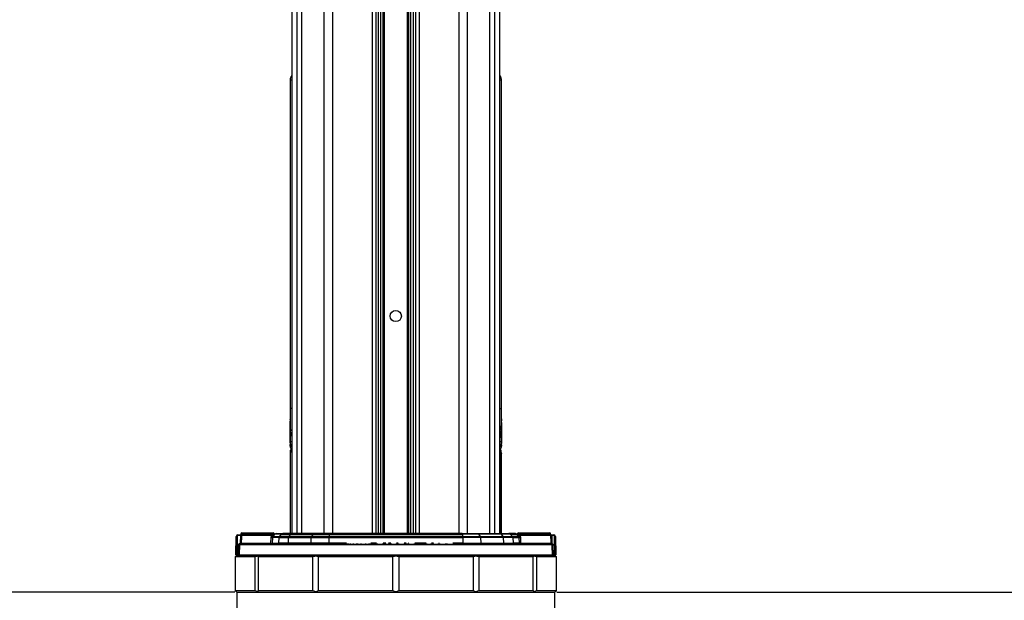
# Model space of a CAD drawing. Header units: millimetres. Extents: x 20 to 26560, y 40 to 18133.
# Tile 12 of 97: x 8630 to 9856, y 1640 to 2363. Entities that reach past the tile are written whole.
import ezdxf

# ---------------------------------------------------------------- set-up
doc = ezdxf.new("R2010")
doc.units = ezdxf.units.MM
doc.header["$LTSCALE"] = 2
doc.layers.add('COMPONENT_GEOMETRY', color=7, linetype='Continuous')
doc.styles.add('SLDTEXTSTYLE0', font='TXT', dxfattribs={"width": 0.75})
doc.dimstyles.new('SLDDIMSTYLE1', dxfattribs={"dimtxt": 150, "dimasz": 6.604, "dimexe": 0, "dimexo": 0.0625, "dimgap": 37.5, "dimtad": 0, "dimtih": 1, "dimtoh": 1, "dimdec": 0, "dimrnd": 1e-09, "dimzin": 12, "dimdsep": 46, "dimtxsty": 'SLDTEXTSTYLE0', "dimsah": 1, "dimcen": 0.09, "dimadec": 0, "dimazin": 3, "dimtfac": 1, "dimtdec": 0, "dimtofl": 0, "dimtmove": 0, "dimatfit": 3, "dimfxl": 1, "dimfrac": 2, "dimtolj": 1, "dimtzin": 12, "dimarcsym": 0})

# ---------------------------------------------------------------- blocks, each defined once
blk = doc.blocks.new('_D_3')
at = {"layer": 'COMPONENT_GEOMETRY', "color": 7}
for p, q in [((8984.1, 7491.3), (6579.8, 7491.3)), ((6586.2, 7491.3), (6586.2, 4817.3)), ((6286.1, 4786.9), (6240.4, 4786.9)), ((6240.4, 4786.9), (6240.4, 4548.7)), ((6886.3, 4786.9), (6932, 4786.9)), ((6932, 4786.9), (6932, 4548.7)), ((6240.4, 4548.7), (6286.1, 4548.7)), ((6932, 4548.7), (6886.3, 4548.7)), ((6586.2, 1650.3), (6586.2, 4324.3)), ((8897.9, 1650.3), (6579.8, 1650.3))]:
    blk.add_line(p, q, dxfattribs=at)
for points in [[(6586.2, 7491.3), (6585.2, 7484.7), (6587.2, 7484.7)], [(6586.2, 1650.3), (6587.2, 1656.9), (6585.2, 1656.9)]]:
    blk.add_solid(points, dxfattribs=at)
at = {"layer": 'COMPONENT_GEOMETRY', "color": 7, "char_height": 150, "attachment_point": 1, "style": 'SLDTEXTSTYLE0'}
for s, insert in [('9\'6.98"', (6286.1, 4742.1)), ('2921mm', (6177, 4517.7))]:
    blk.add_mtext(s, dxfattribs=dict(at, insert=insert))
blk = doc.blocks.new('_D_4')
at = {"layer": 'COMPONENT_GEOMETRY', "color": 7}
for p, q in [((16972.6, 6016.7), (14872.6, 6016.7)), ((14879, 6016.7), (14879, 4080)), ((14578.9, 4049.5), (14533.2, 4049.5)), ((14533.2, 4049.5), (14533.2, 3811.4)), ((15179.1, 4049.5), (15224.8, 4049.5)), ((15224.8, 4049.5), (15224.8, 3811.4)), ((14533.2, 3811.4), (14578.9, 3811.4)), ((15224.8, 3811.4), (15179.1, 3811.4)), ((14879, 1650.3), (14879, 3587)), ((9299, 1650.3), (14885.3, 1650.3))]:
    blk.add_line(p, q, dxfattribs=at)
for points in [[(14879, 6016.7), (14878, 6010.1), (14880, 6010.1)], [(14879, 1650.3), (14880, 1656.9), (14878, 1656.9)]]:
    blk.add_solid(points, dxfattribs=at)
at = {"layer": 'COMPONENT_GEOMETRY', "color": 7, "char_height": 150, "attachment_point": 1, "style": 'SLDTEXTSTYLE0'}
for s, insert in [('7\'1.95"', (14578.9, 4004.8)), ('2183mm', (14469.8, 3780.3))]:
    blk.add_mtext(s, dxfattribs=dict(at, insert=insert))

msp = doc.modelspace()

# ---------------------------------------------------------------- linework, layer by layer
at = {"color": 8, "linetype": 'Continuous', "lineweight": 25}
for p, q in [((8975.71, 1723.33), (8975.71, 7471.33)), ((8981.17, 7471.33), (8981.17, 1723.33)), ((9009.42, 1723.33), (9009.42, 7471.33)), ((9019.62, 7471.33), (9019.62, 1723.33)), ((9069.53, 1723.33), (9069.53, 7471.33)), ((9127.39, 7471.33), (9127.39, 1723.33)), ((9177.3, 1723.33), (9177.3, 7471.33)), ((9187.5, 7471.33), (9187.5, 1723.33)), ((9215.75, 1723.33), (9215.75, 7471.33)), ((9221.21, 7471.33), (9221.21, 1723.33)), ((9076.75, 1723.33), (9076.75, 6041.22)), ((9079.57, 6041.22), (9079.57, 1723.33)), ((9082.57, 1723.33), (9082.57, 6041.11)), ((9083.99, 6041.09), (9083.99, 1723.33)), ((9112.93, 1723.33), (9112.93, 6041.09)), ((9114.35, 6041.11), (9114.35, 1723.33)), ((9117.35, 1723.33), (9117.35, 6041.22)), ((9120.17, 6041.22), (9120.17, 1723.33)), ((8968.91, 5940.87), (8968.91, 1723.33)), ((9228.01, 1723.33), (9228.01, 5940.89)), ((8967.28, 2288.41), (8968.9, 2288.41)), ((9228.02, 2288.41), (9229.64, 2288.41)), ((9230.05, 2287.98), (9229.64, 2288.41)), ((8968.9, 1879.34), (8967.28, 1879.34)), ((9228.02, 1879.34), (9229.64, 1879.34)), ((8967.45, 1827.03), (8968.9, 1827.03)), ((8967.45, 1723.33), (8967.45, 1827.03)), ((9229.47, 1827.03), (9228.02, 1827.03)), ((9229.47, 1827.03), (9229.46, 1827.3)), ((9229.47, 1827.03), (9229.47, 1723.33)), ((8946.63, 1723.31), (8905.59, 1723.31)), ((8956.18, 1722.74), (8947.94, 1722.74)), ((9240.75, 1722.74), (9248.98, 1722.74)), ((9291.33, 1723.31), (9250.3, 1723.31)), ((9037.14, 1711.29), (9014.94, 1711.29)), ((9074.51, 1711.29), (9067.14, 1711.29)), ((9086.01, 1711.29), (9082.88, 1711.29)), ((9092.27, 1711.29), (9089.3, 1711.29)), ((9101.6, 1711.29), (9099.14, 1711.29)), ((9111.56, 1711.29), (9108.91, 1711.29)), ((9114.45, 1711.29), (9113.96, 1711.29)), ((9136.15, 1711.29), (9122.24, 1711.29)), ((9145.26, 1711.29), (9142.78, 1711.29)), ((9152.67, 1711.29), (9152, 1711.29)), ((9181.98, 1711.29), (9169.41, 1711.29))]:
    msp.add_line(p, q, dxfattribs=at)
at = {"color": 7, "linetype": 'Continuous', "lineweight": 25}
for p, q in [((9073.82, 1723.33), (9073.82, 7471.33)), ((9123.1, 7471.33), (9123.1, 1723.33)), ((8968.9, 5940.86), (8968.9, 1723.33)), ((9228.02, 1723.33), (9228.02, 5940.88)), ((8966.86, 2287.98), (8966.86, 1865.06)), ((8967.28, 1879.34), (8967.28, 2288.41)), ((9229.64, 2288.41), (9229.64, 1879.34)), ((9230.06, 1865.06), (9230.06, 2287.98)), ((8966.86, 1865.06), (8966.86, 1865.35)), ((8966.88, 1864.76), (8966.86, 1864.81)), ((8966.89, 1862.47), (8966.86, 1863.62)), ((8966.86, 1861.66), (8966.86, 1848.55)), ((8966.91, 1861.77), (8966.9, 1862.01)), ((9229.83, 1851.64), (9229.85, 1853.94)), ((9229.85, 1853.94), (9229.98, 1852.86)), ((9229.98, 1852.86), (9229.86, 1854.68)), ((9229.86, 1852.86), (9229.98, 1852.86)), ((9230.03, 1862.47), (9230.06, 1863.62)), ((9230.06, 1861.66), (9230.06, 1861.76)), ((9230.06, 1848.55), (9230.06, 1861.66)), ((8966.86, 1846.16), (8966.86, 1845.42)), ((8967.06, 1849.66), (8966.88, 1849.66)), ((8967.06, 1843.31), (8966.98, 1839.44)), ((8967.11, 1849.79), (8967.08, 1844.92)), ((9229.99, 1851.51), (9229.83, 1851.64)), ((9229.83, 1850.84), (9229.99, 1851.51)), ((9229.83, 1848.42), (9229.83, 1850.84)), ((9229.83, 1847.43), (9230, 1850.55)), ((9229.86, 1844.76), (9229.83, 1847.43)), ((9229.86, 1851.51), (9229.99, 1851.51)), ((9229.86, 1850.84), (9230.06, 1850.84)), ((9230, 1850.55), (9229.86, 1848.81)), ((9229.86, 1850.55), (9230, 1850.55)), ((9230.01, 1849.79), (9229.86, 1844.76)), ((9229.87, 1843.82), (9230.01, 1849.79)), ((9229.91, 1841.15), (9229.87, 1843.82)), ((9229.93, 1851.45), (9230.06, 1851.45)), ((9229.99, 1837.96), (9229.93, 1840.22)), ((9230.06, 1847.92), (9230.06, 1845.42)), ((9230.06, 1846.16), (9230.06, 1847.92)), ((9230.06, 1845.42), (9230.06, 1846.16)), ((8966.87, 1835.96), (8966.86, 1835.83)), ((8966.86, 1835.83), (8966.86, 1832.33)), ((8966.95, 1838.41), (8966.88, 1836.33)), ((8967.26, 1836.33), (8967.26, 1838.41)), ((8967.26, 1835.96), (8967.46, 1835.96)), ((9229.66, 1837.3), (9229.46, 1837.3)), ((9229.66, 1836.01), (9229.46, 1836.01)), ((9229.66, 1835.77), (9229.46, 1835.77)), ((9229.66, 1837.3), (9229.66, 1836.01)), ((9229.66, 1835.77), (9229.66, 1835.69)), ((9229.76, 1835.77), (9229.66, 1835.77)), ((9230.05, 1836.01), (9230.01, 1837.3)), ((9230.06, 1832.33), (9230.06, 1835.83)), ((9230.06, 1835.83), (9230.06, 1835.77)), ((8966.86, 1822.99), (8966.86, 1723.33)), ((8967.45, 1827.03), (8967.47, 1827.3)), ((9229.52, 1826.83), (9229.45, 1827.36)), ((9229.47, 1827.16), (9229.45, 1827.36)), ((9230.06, 1723.33), (9230.06, 1822.99)), ((8899.26, 1696.84), (8899.66, 1719.86)), ((8900.66, 1719.86), (8900.26, 1696.84)), ((8901.66, 1721.83), (8901.66, 1720.84)), ((8901.66, 1721.83), (8905.74, 1721.83)), ((8905.34, 1720.84), (8901.66, 1720.84)), ((8905.04, 1711.31), (8905.34, 1720.84)), ((8905.34, 1720.84), (8905.34, 1720.86)), ((8905.59, 1723.31), (8905.46, 1721.83)), ((8946.76, 1721.83), (8905.74, 1721.83)), ((8906.31, 1720.86), (8906.31, 1720.83)), ((8944.33, 1720.86), (8906.31, 1720.86)), ((8906.59, 1724.23), (8945.83, 1724.23)), ((8942.9, 1711.29), (8943.11, 1718.39)), ((8943.91, 1720.41), (8944.33, 1720.86)), ((8944.75, 1718.39), (8944.52, 1711.29)), ((8952.66, 1718.39), (8944.75, 1718.39)), ((8947.02, 1721.53), (8945.3, 1719.74)), ((8945.3, 1719.74), (8953.23, 1719.74)), ((8946.76, 1721.83), (8946.63, 1723.31)), ((8946.83, 1723.31), (8946.96, 1721.83)), ((8947.94, 1722.74), (8947.02, 1721.83)), ((8949.35, 1723.33), (8957.56, 1723.33)), ((8952.66, 1718.39), (8952.42, 1711.29)), ((8952.66, 1718.39), (8964.55, 1718.39)), ((8956.18, 1722.74), (8953.23, 1719.74)), ((8964.96, 1719.74), (8953.23, 1719.74)), ((8956.18, 1722.74), (8967.09, 1722.74)), ((8968.09, 1723.33), (8957.56, 1723.33)), ((8964.55, 1718.39), (8964.37, 1711.29)), ((8964.55, 1718.39), (8992.8, 1718.39)), ((8967.09, 1722.74), (8964.96, 1719.74)), ((8993.21, 1719.74), (8964.96, 1719.74)), ((8967.09, 1722.74), (8995.33, 1722.74)), ((8996.33, 1723.33), (8968.09, 1723.33)), ((8992.8, 1718.39), (8992.62, 1711.29)), ((8992.8, 1718.39), (9014.99, 1718.39)), ((8995.33, 1722.74), (8993.21, 1719.74)), ((9015.1, 1719.74), (8993.21, 1719.74)), ((8995.33, 1722.74), (9015.7, 1722.74)), ((9015.97, 1723.33), (8996.33, 1723.33)), ((9014.99, 1718.39), (9014.94, 1711.29)), ((9014.99, 1718.39), (9181.93, 1718.39)), ((9015.7, 1722.74), (9015.1, 1719.74)), ((9181.82, 1719.74), (9015.1, 1719.74)), ((9015.7, 1722.74), (9181.23, 1722.74)), ((9180.95, 1723.33), (9015.97, 1723.33)), ((9180.95, 1723.33), (9200.59, 1723.33)), ((9181.23, 1722.74), (9181.82, 1719.74)), ((9201.59, 1722.74), (9181.23, 1722.74)), ((9181.82, 1719.74), (9203.71, 1719.74)), ((9181.93, 1718.39), (9181.98, 1711.29)), ((9204.12, 1718.39), (9181.93, 1718.39)), ((9200.59, 1723.33), (9228.84, 1723.33)), ((9201.59, 1722.74), (9203.71, 1719.74)), ((9229.84, 1722.74), (9201.59, 1722.74)), ((9203.71, 1719.74), (9231.96, 1719.74)), ((9204.12, 1718.39), (9204.3, 1711.29)), ((9232.37, 1718.39), (9204.12, 1718.39)), ((9228.84, 1723.33), (9239.36, 1723.33)), ((9229.84, 1722.74), (9231.96, 1719.74)), ((9240.75, 1722.74), (9229.84, 1722.74)), ((9231.96, 1719.74), (9243.69, 1719.74)), ((9232.37, 1718.39), (9232.55, 1711.29)), ((9244.26, 1718.39), (9232.37, 1718.39)), ((9247.57, 1723.33), (9239.36, 1723.33)), ((9240.75, 1722.74), (9243.69, 1719.74)), ((9251.57, 1719.74), (9243.69, 1719.74)), ((9244.26, 1718.39), (9244.5, 1711.29)), ((9244.26, 1718.39), (9252.12, 1718.39)), ((9249.9, 1721.83), (9248.98, 1722.74)), ((9251.57, 1719.74), (9249.85, 1721.53)), ((9249.96, 1721.83), (9250.09, 1723.31)), ((9250.3, 1723.31), (9250.16, 1721.83)), ((9291.18, 1721.83), (9250.16, 1721.83)), ((9251.09, 1724.23), (9290.33, 1724.23)), ((9252.34, 1711.29), (9252.12, 1718.39)), ((9252.51, 1720.86), (9252.93, 1720.41)), ((9291.64, 1720.86), (9252.51, 1720.86)), ((9253.73, 1718.39), (9253.94, 1711.29)), ((9291.18, 1721.83), (9295.26, 1721.83)), ((9291.46, 1721.83), (9291.33, 1723.31)), ((9291.64, 1720.83), (9291.64, 1720.86)), ((9292.61, 1720.86), (9292.61, 1720.84)), ((9292.61, 1720.84), (9292.92, 1711.19)), ((9295.26, 1720.84), (9292.61, 1720.84)), ((9295.26, 1720.84), (9295.26, 1721.83)), ((9296.66, 1696.84), (9296.26, 1719.86)), ((9297.26, 1719.86), (9297.66, 1696.84)), ((8902.36, 1696.84), (8902.68, 1709.36)), ((9293.24, 1709.35), (8903.68, 1709.35)), ((8904.68, 1710.33), (8904.68, 1711.31)), ((8904.68, 1711.31), (8905.04, 1711.31)), ((8904.68, 1710.33), (9292.15, 1710.33)), ((8905.04, 1710.33), (8905.04, 1711.31)), ((8906.01, 1711.29), (8942.9, 1711.29)), ((8944.52, 1711.29), (8952.42, 1711.29)), ((8964.37, 1711.29), (8952.42, 1711.29)), ((8992.62, 1711.29), (8964.37, 1711.29)), ((9014.94, 1711.29), (8992.62, 1711.29)), ((9037.7, 1710.89), (9037.7, 1710.33)), ((9037.92, 1710.89), (9037.92, 1710.33)), ((9039.11, 1710.89), (9039.11, 1710.33)), ((9041.59, 1710.89), (9041.59, 1710.33)), ((9045.54, 1710.89), (9045.54, 1710.33)), ((9049.77, 1710.33), (9049.77, 1710.89)), ((9050.78, 1710.89), (9050.78, 1710.33)), ((9055.23, 1710.33), (9055.23, 1710.89)), ((9060.98, 1710.33), (9060.98, 1710.89)), ((9065.27, 1710.33), (9065.27, 1710.89)), ((9066.78, 1710.33), (9066.78, 1710.89)), ((9075.04, 1710.89), (9075.04, 1710.33)), ((9082.37, 1710.33), (9082.37, 1710.89)), ((9083.32, 1710.83), (9083.32, 1710.33)), ((9083.32, 1710.83), (9083.44, 1710.83)), ((9083.44, 1710.83), (9083.44, 1710.33)), ((9083.44, 1710.83), (9086.26, 1710.83)), ((9086.26, 1710.83), (9086.26, 1710.33)), ((9089.12, 1710.83), (9089.12, 1710.33)), ((9089.12, 1710.83), (9089.17, 1710.83)), ((9089.17, 1710.83), (9089.17, 1710.33)), ((9089.17, 1710.83), (9091.99, 1710.83)), ((9091.99, 1710.83), (9091.99, 1710.33)), ((9092.78, 1710.89), (9092.78, 1710.33)), ((9098.62, 1710.83), (9098.62, 1710.33)), ((9101.07, 1710.83), (9101.07, 1710.33)), ((9102, 1710.89), (9102, 1710.33)), ((9108.38, 1710.83), (9108.38, 1710.33)), ((9108.38, 1710.83), (9108.61, 1710.83)), ((9108.61, 1710.83), (9108.61, 1710.33)), ((9109.3, 1710.83), (9109.3, 1710.33)), ((9109.3, 1710.83), (9111.05, 1710.83)), ((9111.05, 1710.83), (9111.05, 1710.33)), ((9112.06, 1710.89), (9112.06, 1710.33)), ((9113.44, 1710.83), (9113.44, 1710.33)), ((9113.44, 1710.83), (9113.7, 1710.83)), ((9113.7, 1710.83), (9113.7, 1710.33)), ((9114.97, 1710.83), (9114.97, 1710.33)), ((9118.09, 1710.83), (9118.09, 1710.33)), ((9121.64, 1710.83), (9124.66, 1710.83)), ((9121.71, 1710.33), (9121.71, 1710.89)), ((9124.66, 1710.83), (9124.66, 1710.33)), ((9124.66, 1710.83), (9126.84, 1710.83)), ((9126.84, 1710.83), (9126.84, 1710.33)), ((9127.44, 1710.83), (9127.44, 1710.33)), ((9127.44, 1710.83), (9129.07, 1710.83)), ((9129.07, 1710.83), (9129.07, 1710.33)), ((9129.07, 1710.83), (9130.79, 1710.83)), ((9130.79, 1710.83), (9130.79, 1710.33)), ((9131.3, 1710.83), (9131.3, 1710.33)), ((9131.3, 1710.83), (9133.59, 1710.83)), ((9133.59, 1710.83), (9133.59, 1710.33)), ((9133.59, 1710.83), (9136.38, 1710.83)), ((9136.38, 1710.83), (9136.38, 1710.33)), ((9136.65, 1710.89), (9136.65, 1710.33)), ((9142.49, 1710.83), (9142.49, 1710.33)), ((9142.69, 1710.33), (9142.69, 1710.89)), ((9144.26, 1710.83), (9144.26, 1710.33)), ((9144.26, 1710.83), (9144.37, 1710.83)), ((9144.37, 1710.83), (9144.37, 1710.33)), ((9144.37, 1710.83), (9144.66, 1710.83)), ((9144.66, 1710.83), (9144.66, 1710.33)), ((9144.66, 1710.83), (9145.21, 1710.83)), ((9145.21, 1710.83), (9145.21, 1710.33)), ((9145.21, 1710.83), (9145.77, 1710.83)), ((9145.77, 1710.83), (9145.77, 1710.33)), ((9150.89, 1710.83), (9150.89, 1710.33)), ((9151.65, 1710.83), (9151.65, 1710.33)), ((9151.88, 1710.83), (9151.88, 1710.33)), ((9153.05, 1710.89), (9153.05, 1710.33)), ((9156.62, 1710.83), (9156.62, 1710.33)), ((9160.58, 1710.33), (9160.58, 1710.89)), ((9160.76, 1710.33), (9160.76, 1710.89)), ((9161.81, 1710.89), (9161.81, 1710.33)), ((9168.81, 1710.83), (9168.81, 1710.33)), ((9181.98, 1711.29), (9204.3, 1711.29)), ((9204.3, 1711.29), (9232.55, 1711.29)), ((9232.55, 1711.29), (9244.5, 1711.29)), ((9252.34, 1711.29), (9244.5, 1711.29)), ((9253.94, 1711.29), (9291.21, 1711.29)), ((9291.21, 1711.29), (9291.94, 1711.18)), ((9292.58, 1710.27), (9292.15, 1710.33)), ((9294.24, 1709.36), (9294.57, 1696.84)), ((8923.38, 1694.33), (8898.5, 1694.33)), ((8898.5, 1694.33), (8898.5, 1652.33)), ((8900.46, 1696.33), (8899.46, 1695.32)), ((8900.26, 1696.33), (8899.76, 1696.33)), ((8900.26, 1696.33), (8900.26, 1696.84)), ((8900.26, 1696.84), (8902.36, 1696.84)), ((8900.51, 1696.33), (8900.26, 1696.33)), ((8900.51, 1696.33), (9296.41, 1696.33)), ((8902.36, 1696.33), (8902.36, 1696.84)), ((8903.36, 1696.84), (9293.57, 1696.84)), ((8923.38, 1652.33), (8923.38, 1694.33)), ((8995.18, 1694.33), (8927.19, 1694.33)), ((8927.19, 1694.33), (8927.19, 1652.33)), ((8995.18, 1652.33), (8995.18, 1694.33)), ((9094.65, 1694.33), (9001.78, 1694.33)), ((9001.78, 1694.33), (9001.78, 1652.33)), ((9094.65, 1652.33), (9094.65, 1694.33)), ((9195.15, 1694.33), (9102.27, 1694.33)), ((9102.27, 1694.33), (9102.27, 1652.33)), ((9195.15, 1652.33), (9195.15, 1694.33)), ((9269.73, 1694.33), (9201.74, 1694.33)), ((9201.74, 1694.33), (9201.74, 1652.33)), ((9269.73, 1652.33), (9269.73, 1694.33)), ((9298.42, 1694.33), (9273.54, 1694.33)), ((9273.54, 1694.33), (9273.54, 1652.33)), ((9294.57, 1696.33), (9294.57, 1696.84)), ((9294.57, 1696.84), (9296.66, 1696.84)), ((9296.66, 1696.33), (9296.41, 1696.33)), ((9297.47, 1695.32), (9296.46, 1696.33)), ((9296.66, 1696.33), (9296.66, 1696.84)), ((9297.16, 1696.33), (9296.66, 1696.33)), ((9298.42, 1652.33), (9298.42, 1694.33)), ((8898.5, 1652.33), (8923.38, 1652.33)), ((8899.46, 1651.33), (8900.46, 1650.33)), ((8900.46, 1650.33), (8900.46, 1630.33)), ((8900.46, 1650.33), (9296.46, 1650.33)), ((8927.19, 1652.33), (8995.18, 1652.33)), ((9001.78, 1652.33), (9094.65, 1652.33)), ((9102.27, 1652.33), (9195.15, 1652.33)), ((9201.74, 1652.33), (9269.73, 1652.33)), ((9273.54, 1652.33), (9298.42, 1652.33)), ((9296.46, 1650.33), (9297.47, 1651.33)), ((9296.46, 1630.33), (9296.46, 1650.33))]:
    msp.add_line(p, q, dxfattribs=at)
at = {"color": 7, "linetype": 'Continuous', "lineweight": 25, "flags": 128}
for points in [[(8906.31, 1720.83), (8906.25, 1718.83), (8906.01, 1711.29)], [(8945.3, 1719.74), (8945.17, 1719.67), (8945.01, 1719.64), (8944.82, 1719.67), (8944.62, 1719.75), (8944.41, 1719.87), (8944.22, 1720.03), (8944.05, 1720.21), (8943.91, 1720.41)], [(9015.97, 1723.33), (9015.94, 1723.32), (9015.9, 1723.29), (9015.86, 1723.24), (9015.82, 1723.17), (9015.79, 1723.09), (9015.76, 1722.99), (9015.72, 1722.87), (9015.7, 1722.74)], [(9180.95, 1723.33), (9180.99, 1723.32), (9181.02, 1723.29), (9181.06, 1723.24), (9181.1, 1723.17), (9181.13, 1723.09), (9181.17, 1722.99), (9181.2, 1722.87), (9181.23, 1722.74)], [(9251.57, 1719.74), (9251.69, 1719.67), (9251.84, 1719.65), (9252.03, 1719.68), (9252.22, 1719.76), (9252.43, 1719.88), (9252.62, 1720.04), (9252.79, 1720.22), (9252.93, 1720.41)], [(9291.94, 1711.18), (9291.88, 1713.17), (9291.64, 1720.83)], [(8903.68, 1709.35), (8903.63, 1707.35), (8903.42, 1699.36), (8903.36, 1696.84)], [(8943.52, 1710.33), (8943.4, 1710.35), (8943.29, 1710.4), (8943.18, 1710.49), (8943.09, 1710.61), (8943.01, 1710.75), (8942.95, 1710.92), (8942.91, 1711.1), (8942.9, 1711.29)], [(9253.34, 1710.33), (9253.46, 1710.35), (9253.57, 1710.4), (9253.67, 1710.49), (9253.76, 1710.61), (9253.84, 1710.75), (9253.89, 1710.92), (9253.93, 1711.1), (9253.94, 1711.29)], [(9293.57, 1696.84), (9293.53, 1698.33), (9293.32, 1706.32), (9293.24, 1709.35)]]:
    msp.add_lwpolyline(points, dxfattribs=at)
at = {"color": 7, "linetype": 'Continuous', "lineweight": 25}
msp.add_circle((9098.46, 1994.33), 7, dxfattribs=at)
for centre, radius, start, end in [((8971.86, 1832.33), 5, 179.98192, 227.16224), ((8969.45, 1827.03), 2, 105.9665, 172.37256), ((9227.47, 1827.03), 2, 7.62744, 74.0335), ((9225.06, 1832.33), 5, 313.96305, 0.03219), ((8901.66, 1719.83), 2, 90, 179), ((8900.16, 1705.53), 14.34, 88.00162, 91.99838), ((8901.66, 1719.84), 1, 90, 179), ((8905.82, 1732.25), 11.4, 267.55695, 272.44305), ((8906.23, 1743.59), 22.77, 267.74829, 270.19416), ((8906.59, 1723.23), 1, 90, 175), ((8943.93, 1725.07), 6.72, 263.00138, 276.99862), ((8943.46, 1720.97), 0.878, 353.16885, 78.42792), ((8945.73, 1723.34), 0.894, 358.43061, 83.40671), ((8945.83, 1723.23), 1, 5, 90), ((8946.73, 1722.44), 0.877, 83.29155, 96.70845), ((8949.35, 1721.33), 2, 90, 135), ((8954.68, 1718.33), 2.02, 135.69298, 178.13155), ((8957.57, 1721.39), 1.94, 90.10104, 135.7072), ((8967, 1718.38), 2.45, 146.25515, 179.56383), ((8968.15, 1722.08), 1.25, 92.7971, 147.92528), ((8995.25, 1718.38), 2.45, 146.25515, 179.56383), ((8996.4, 1722.08), 1.25, 92.7971, 147.92528), ((9022.56, 1718.42), 7.57, 169.98797, 180.21549), ((9174.36, 1718.42), 7.57, 359.78451, 10.01203), ((9200.53, 1722.08), 1.25, 32.07472, 87.2029), ((9201.67, 1718.38), 2.45, 0.43617, 33.74485), ((9228.77, 1722.08), 1.25, 32.07472, 87.2029), ((9229.92, 1718.38), 2.45, 0.43617, 33.74485), ((9239.36, 1721.39), 1.94, 44.2928, 89.89896), ((9242.24, 1718.33), 2.02, 1.86845, 44.30702), ((9247.57, 1721.33), 2, 45, 90), ((9251.09, 1723.23), 1, 90, 175), ((9250.19, 1722.44), 0.877, 83.29155, 96.70845), ((9251.19, 1723.34), 0.894, 96.59329, 181.56939), ((9252.93, 1725.28), 6.93, 263.3112, 276.6888), ((9253.38, 1720.98), 0.873, 102.94316, 187.50543), ((9290.33, 1723.23), 1, 5, 90), ((9292.12, 1732.07), 11.22, 267.51189, 272.48811), ((9291.72, 1743.23), 22.4, 269.7809, 272.27194), ((9295.26, 1719.83), 2, 1, 90), ((9295.26, 1719.84), 1, 1, 90), ((9296.76, 1705.53), 14.34, 88.00162, 91.99838), ((8903.31, 1724.68), 15.33, 267.63249, 271.367), ((8905.93, 1734.2), 22.91, 267.75597, 270.18459), ((8905.02, 1711.31), 0.985, 270.8082, 358.86095), ((8943.71, 1718.1), 6.85, 263.2031, 276.7969), ((8943.52, 1711.33), 0.999, 270.02689, 358.02947), ((8951.43, 1711.32), 0.99, 270.54678, 358.58792), ((8963.5, 1711.19), 0.881, 281.02808, 6.54647), ((8991.75, 1711.19), 0.881, 281.02808, 6.54647), ((9013.58, 1711.07), 1.38, 327.51857, 9.41028), ((9183.34, 1711.07), 1.38, 170.58972, 212.48143), ((9205.17, 1711.19), 0.881, 173.45353, 258.97192), ((9233.42, 1711.19), 0.881, 173.45353, 258.97192), ((9245.49, 1711.32), 0.99, 181.41208, 269.45322), ((9253.34, 1711.33), 0.999, 181.96658, 269.9695), ((9253.14, 1718.3), 7.05, 263.48443, 276.51557), ((9292.18, 1711.3), 0.97, 180.29453, 268.35123), ((9292.03, 1733.72), 22.54, 269.79068, 272.26397), ((9292.92, 1711.18), 0.975, 180.4364, 249.71416), ((9252.68, 1725.31), 42.64, 339.35114, 340.67264), ((9293.61, 1724.68), 15.33, 268.633, 272.36751), ((8899.76, 1696.83), 0.5, 179, 270), ((8903.86, 1696.83), 0.5, 178.48712, 269.98617), ((9293.07, 1696.83), 0.5, 270.01383, 1.51288), ((9297.16, 1696.83), 0.5, 270, 1)]:
    msp.add_arc(centre, radius, start, end, dxfattribs=at)
at = {"color": 8, "linetype": 'Continuous', "lineweight": 25}
for centre, radius, start, end in [((8971.77, 1835.35), 4.61, 181.52489, 231.41585), ((8968.87, 1850.9), 12.94, 262.81079, 270.12309), ((9228.05, 1850.9), 12.94, 269.87691, 277.18921), ((9225.15, 1835.35), 4.61, 308.58415, 358.47511)]:
    msp.add_arc(centre, radius, start, end, dxfattribs=at)
at = {"color": 7, "linetype": 'Continuous', "lineweight": 25}
for centre, major_axis, start_param, end_param in [((8900.26, 1696.83), (1, -0.01), 1.5710248, 3.1415165), ((9296.66, 1696.83), (1, 0.01), 0.0000761, 1.5705679)]:
    msp.add_ellipse(centre, major_axis=major_axis, ratio=0.0087242, start_param=start_param, end_param=end_param, dxfattribs=at)
for points, knots in [([(8968.9, 2294.05), (8968.79, 2293.89), (8968.59, 2293.63), (8968.2, 2293.01), (8967.75, 2292.16), (8967.31, 2291.04), (8966.94, 2289.62), (8966.89, 2288.55), (8966.86, 2287.98)], [0, 0, 0, 0, 0.2449502, 0.4234556, 0.5440681, 0.6742154, 0.8286962, 1, 1, 1, 1]), ([(8967.28, 2288.41), (8967.38, 2289.76), (8967.51, 2291.66), (8968.59, 2293.18), (8968.9, 2293.61)], [0, 0, 0, 0, 0.7155915, 1, 1, 1, 1]), ([(9230.03, 2287.98), (9230.03, 2288.36), (9230.03, 2289.24), (9229.76, 2290.51), (9229.38, 2291.68), (9228.98, 2292.54), (9228.63, 2293.16), (9228.32, 2293.64), (9228.13, 2293.92), (9228.03, 2294.03), (9228.02, 2294.05)], [0, 0, 0, 0, 0.1151193, 0.2668633, 0.3976647, 0.5119229, 0.6252924, 0.7718335, 0.9775569, 1, 1, 1, 1]), ([(9228.02, 2293.61), (9228.33, 2293.18), (9229.41, 2291.66), (9229.55, 2289.76), (9229.64, 2288.41)], [0, 0, 0, 0, 0.2844085, 1, 1, 1, 1]), ([(8967.25, 1838.06), (8967.26, 1846.72), (8967.27, 1860.48), (8967.28, 1874.24), (8967.28, 1879.34)], [0, 0, 0, 0, 0.6297853, 1, 1, 1, 1]), ([(9229.64, 1879.34), (9229.65, 1874.24), (9229.65, 1860.48), (9229.66, 1846.72), (9229.67, 1838.06)], [0, 0, 0, 0, 0.3702147, 1, 1, 1, 1]), ([(8966.86, 1865.35), (8966.86, 1865.46), (8966.87, 1865.67), (8966.88, 1865.33), (8966.9, 1864.46), (8966.92, 1863.23), (8966.93, 1861.92), (8966.92, 1861.08), (8966.92, 1860.75)], [0, 0, 0, 0, 0.2033055, 0.3772325, 0.5573721, 0.7229109, 0.8900688, 1, 1, 1, 1]), ([(9229.94, 1866.16), (9229.97, 1865.58), (9230.03, 1864.43), (9230.06, 1864.46), (9230.06, 1864.97), (9230.06, 1865.06)], [0, 0, 0, 0, 0.4517105, 0.9034289, 1, 1, 1, 1]), ([(9230.06, 1863.62), (9230.05, 1863.66), (9230.03, 1863.74), (9229.97, 1865.35), (9229.94, 1866.16)], [0, 0, 0, 0, 0.4994679, 1, 1, 1, 1]), ([(9230.02, 1864.57), (9230.02, 1864.51), (9230.02, 1864.33), (9230.01, 1864), (9230.01, 1863.78)], [0, 0, 0, 0, 0.339083, 1, 1, 1, 1]), ([(8966.89, 1860.5), (8966.89, 1860.57), (8966.89, 1860.79), (8966.88, 1860.71), (8966.87, 1861.15), (8966.86, 1861.6), (8966.86, 1861.65), (8966.86, 1861.66)], [0, 0, 0, 0, 0.0945154, 0.2814431, 0.5925532, 0.9080988, 1, 1, 1, 1]), ([(8966.86, 1848.55), (8966.86, 1848.55), (8966.86, 1848.59), (8966.87, 1849.38), (8966.88, 1850.71), (8966.89, 1851.84), (8966.89, 1852.31)], [0, 0, 0, 0, 0.0458743, 0.3983186, 0.7507829, 1, 1, 1, 1]), ([(8966.89, 1862.89), (8966.89, 1862.91), (8966.89, 1862.96), (8966.89, 1863.01), (8966.89, 1863.02), (8966.89, 1863.03)], [0, 0, 0, 0, 0.2761537, 0.5509084, 1, 1, 1, 1]), ([(8966.89, 1863.03), (8966.89, 1863.03), (8966.89, 1863.04), (8966.9, 1862.94), (8966.9, 1862.78), (8966.9, 1862.62), (8966.9, 1862.5), (8966.9, 1862.4), (8966.9, 1862.32), (8966.9, 1862.26), (8966.9, 1862.21), (8966.9, 1862.18), (8966.9, 1862.19), (8966.9, 1862.19)], [0, 0, 0, 0, 0.0732034, 0.2773235, 0.4880204, 0.5849089, 0.6665157, 0.7204602, 0.7748154, 0.8215969, 0.8816748, 0.9711708, 1, 1, 1, 1]), ([(8966.9, 1862.21), (8966.89, 1862.25), (8966.89, 1862.32), (8966.89, 1862.49), (8966.89, 1862.63), (8966.89, 1862.75), (8966.89, 1862.83), (8966.89, 1862.87), (8966.89, 1862.89)], [0, 0, 0, 0, 0.337448, 0.6073925, 0.7526128, 0.8646193, 0.9450396, 1, 1, 1, 1]), ([(8967.1, 1851.25), (8967.06, 1852.92), (8966.97, 1856.3), (8966.92, 1859.09), (8966.89, 1860.5)], [0, 0, 0, 0, 0.4954474, 1, 1, 1, 1]), ([(8966.89, 1852.31), (8966.91, 1852.08), (8966.96, 1851.61), (8967.06, 1850.41), (8967.11, 1849.79)], [0, 0, 0, 0, 0.4934454, 1, 1, 1, 1]), ([(8966.92, 1860.75), (8966.95, 1859.29), (8967, 1856.35), (8967.07, 1852.96), (8967.1, 1851.25)], [0, 0, 0, 0, 0.4956871, 1, 1, 1, 1]), ([(9229.86, 1854.68), (9229.88, 1856.07), (9229.93, 1858.84), (9230, 1861.29), (9230.02, 1862.19), (9230.03, 1862.47)], [0, 0, 0, 0, 0.4088162, 0.8176294, 1, 1, 1, 1]), ([(9230.06, 1861.76), (9230.05, 1861.69), (9230.05, 1861.54), (9230.02, 1860.39), (9230, 1858.69), (9229.98, 1856.57), (9229.98, 1854.28), (9229.99, 1852.09), (9230.02, 1850.23), (9230.04, 1848.93), (9230.06, 1848.28), (9230.06, 1848.46), (9230.06, 1848.55)], [0, 0, 0, 0, 0.1013164, 0.2026324, 0.303959, 0.4052888, 0.5066036, 0.6079049, 0.7092132, 0.8105391, 0.9118691, 1, 1, 1, 1]), ([(8966.86, 1848.21), (8966.87, 1847.08), (8966.88, 1844.78), (8966.92, 1841.35), (8966.94, 1839.13), (8966.95, 1838.41)], [0, 0, 0, 0, 0.395931, 0.8033472, 1, 1, 1, 1]), ([(8966.98, 1839.44), (8966.96, 1840.69), (8966.92, 1843.23), (8966.88, 1846.12), (8966.87, 1847.61), (8966.86, 1848.21)], [0, 0, 0, 0, 0.3664268, 0.7434747, 1, 1, 1, 1]), ([(8966.88, 1836.33), (8966.88, 1837.91), (8966.87, 1841.12), (8966.86, 1844.36), (8966.86, 1845.95), (8966.86, 1846.16)], [0, 0, 0, 0, 0.4571244, 0.9275035, 1, 1, 1, 1]), ([(8966.86, 1845.42), (8966.86, 1844.76), (8966.86, 1842.59), (8966.87, 1839.36), (8966.87, 1836.81), (8966.87, 1835.96)], [0, 0, 0, 0, 0.2216775, 0.7392433, 1, 1, 1, 1]), ([(8966.88, 1849.66), (8966.9, 1848.8), (8966.94, 1847.06), (8967.02, 1844.57), (8967.06, 1843.31)], [0, 0, 0, 0, 0.4931773, 1, 1, 1, 1]), ([(8967.08, 1844.92), (8967.03, 1845.91), (8966.94, 1847.9), (8966.9, 1849.07), (8966.88, 1849.66)], [0, 0, 0, 0, 0.4927152, 1, 1, 1, 1]), ([(9230.02, 1849.1), (9230.01, 1847.68), (9229.99, 1844.79), (9229.94, 1842.37), (9229.91, 1841.15)], [0, 0, 0, 0, 0.4921251, 1, 1, 1, 1]), ([(9229.93, 1840.22), (9229.96, 1841.59), (9230, 1844.35), (9230.02, 1847.51), (9230.02, 1849.1)], [0, 0, 0, 0, 0.4929619, 1, 1, 1, 1]), ([(9230.04, 1848.52), (9230.03, 1846.73), (9230.03, 1843.11), (9230, 1839.69), (9229.99, 1837.96)], [0, 0, 0, 0, 0.49540761, 1, 1, 1, 1]), ([(9230.01, 1837.3), (9230.02, 1839.09), (9230.04, 1842.74), (9230.04, 1846.57), (9230.04, 1848.52)], [0, 0, 0, 0, 0.4907636, 1, 1, 1, 1]), ([(9230.05, 1847.92), (9230.05, 1846.3), (9230.05, 1843.02), (9230.05, 1838.99), (9230.05, 1836.66), (9230.05, 1836.01)], [0, 0, 0, 0, 0.4109164, 0.8337494, 1, 1, 1, 1]), ([(9230.06, 1835.77), (9230.06, 1837.4), (9230.06, 1840.71), (9230.06, 1844.79), (9230.05, 1847.15), (9230.05, 1847.92)], [0, 0, 0, 0, 0.3954651, 0.8023983, 1, 1, 1, 1]), ([(8966.86, 1832.33), (8966.86, 1832.33), (8966.84, 1832.11), (8966.92, 1832.84), (8967.08, 1834.43), (8967.16, 1835.23)], [0, 0, 0, 0, 0.0002089, 0.4914548, 1, 1, 1, 1]), ([(8967.16, 1835.23), (8967.17, 1835.26), (8967.18, 1835.44), (8967.21, 1835.9), (8967.23, 1836.63), (8967.25, 1837.36), (8967.25, 1837.79), (8967.25, 1838.06)], [0, 0, 0, 0, 0.070163, 0.3615782, 0.6522681, 0.7852691, 1, 1, 1, 1]), ([(9229.67, 1838.06), (9229.67, 1837.8), (9229.68, 1837.2), (9229.69, 1836.43), (9229.72, 1835.69), (9229.74, 1835.41), (9229.76, 1835.23)], [0, 0, 0, 0, 0.2084648, 0.4851414, 0.6864177, 1, 1, 1, 1]), ([(9229.76, 1835.23), (9229.78, 1835.03), (9229.88, 1834.02), (9230.02, 1832.67), (9230.05, 1832.44), (9230.06, 1832.33)], [0, 0, 0, 0, 0.1074284, 0.5476641, 1, 1, 1, 1]), ([(8967.45, 1827.03), (8967.33, 1826.13), (8967.08, 1824.31), (8966.88, 1822.95), (8966.88, 1822.98), (8966.89, 1822.99)], [0, 0, 0, 0, 0.3673135, 0.7421829, 1, 1, 1, 1]), ([(8967.38, 1826.65), (8967.33, 1826.32), (8967.19, 1825.27), (8967.03, 1824.13), (8966.92, 1823.37), (8966.89, 1823.17), (8966.88, 1823.1), (8966.88, 1823.11), (8966.88, 1823.11)], [0, 0, 0, 0, 0.1423052, 0.454371, 0.7644143, 0.9198446, 0.9963777, 1, 1, 1, 1]), ([(9230.03, 1823.17), (9230.03, 1823.17), (9230.03, 1823.15), (9230.03, 1823.14), (9230.04, 1823.11), (9230.04, 1823.11), (9230.03, 1823.15), (9229.99, 1823.42), (9229.87, 1824.3), (9229.73, 1825.26), (9229.62, 1826.06), (9229.61, 1826.14)], [0, 0, 0, 0, 0.0012641, 0.0048346, 0.0117497, 0.0311307, 0.112149, 0.3300959, 0.646098, 0.9659683, 1, 1, 1, 1]), ([(9230.05, 1822.99), (9230.05, 1822.99), (9230.05, 1823.01), (9230.05, 1823.02), (9230.05, 1823.05), (9230.04, 1823.07), (9230.04, 1823.1), (9230.03, 1823.16), (9229.99, 1823.45), (9229.9, 1824.11), (9229.86, 1824.37)], [0, 0, 0, 0, 0.0002792, 0.0043215, 0.0099491, 0.0207818, 0.0514383, 0.1862873, 0.6753203, 1, 1, 1, 1]), ([(8905.34, 1720.86), (8905.35, 1720.93), (8905.36, 1721.03), (8905.45, 1721.21), (8905.61, 1721.41), (8905.96, 1721.64), (8906.42, 1721.79), (8906.79, 1721.83), (8906.97, 1721.83), (8906.97, 1721.83)], [0, 0, 0, 0, 0.0864536, 0.1287766, 0.2715723, 0.4450725, 0.7292406, 0.9944303, 1, 1, 1, 1]), ([(8906.97, 1721.83), (8906.97, 1721.83), (8906.89, 1721.83), (8906.74, 1721.79), (8906.56, 1721.64), (8906.42, 1721.41), (8906.35, 1721.21), (8906.32, 1721.03), (8906.31, 1720.93), (8906.31, 1720.86)], [0, 0, 0, 0, 0.0056291, 0.2722083, 0.5553418, 0.7277424, 0.8702918, 0.9107546, 1, 1, 1, 1]), ([(8943.11, 1718.39), (8943.12, 1718.51), (8943.15, 1718.97), (8943.38, 1719.73), (8943.74, 1720.18), (8943.91, 1720.41)], [0, 0, 0, 0, 0.1521102, 0.5802935, 1, 1, 1, 1]), ([(8947.02, 1721.53), (8947.03, 1721.55), (8947.06, 1721.59), (8947.06, 1721.63), (8947, 1721.66), (8946.94, 1721.66), (8946.86, 1721.66), (8946.71, 1721.65), (8946.43, 1721.59), (8946.05, 1721.49), (8945.35, 1721.27), (8944.79, 1721.05), (8944.38, 1720.88), (8944.33, 1720.86)], [0, 0, 0, 0, 0.0431445, 0.1259476, 0.1607997, 0.1774461, 0.2069217, 0.2330531, 0.2974143, 0.4166144, 0.5496491, 0.9410554, 1, 1, 1, 1]), ([(8945.3, 1719.74), (8945.18, 1719.59), (8944.97, 1719.34), (8944.82, 1718.92), (8944.76, 1718.62), (8944.75, 1718.48), (8944.75, 1718.39)], [0, 0, 0, 0, 0.44285671, 0.75011801, 0.85905566, 1, 1, 1, 1]), ([(8946.35, 1721.83), (8946.42, 1721.83), (8946.63, 1721.83), (8946.96, 1721.83), (8947.18, 1721.83), (8947.27, 1721.83)], [0, 0, 0, 0, 0.2159277, 0.6453345, 1, 1, 1, 1]), ([(8947.27, 1721.83), (8947.27, 1721.81), (8947.25, 1721.78), (8947.1, 1721.62), (8947.02, 1721.54), (8947.02, 1721.53)], [0, 0, 0, 0, 0.4282009, 0.9887622, 1, 1, 1, 1]), ([(9249.85, 1721.53), (9249.84, 1721.54), (9249.76, 1721.63), (9249.62, 1721.79), (9249.6, 1721.82), (9249.59, 1721.83)], [0, 0, 0, 0, 0.0109178, 0.61059, 1, 1, 1, 1]), ([(9249.59, 1721.83), (9249.66, 1721.83), (9249.83, 1721.83), (9250.26, 1721.83), (9250.85, 1721.83), (9251.93, 1721.83), (9252.65, 1721.83), (9253.18, 1721.83)], [0, 0, 0, 0, 0.0583198, 0.1651754, 0.3320815, 0.497812, 1, 1, 1, 1]), ([(9252.51, 1720.86), (9252.09, 1721.03), (9251.54, 1721.25), (9250.77, 1721.49), (9250.4, 1721.59), (9250.16, 1721.63), (9250.05, 1721.65), (9249.96, 1721.65), (9249.89, 1721.65), (9249.84, 1721.63), (9249.81, 1721.61), (9249.82, 1721.57), (9249.84, 1721.54), (9249.84, 1721.54), (9249.85, 1721.53)], [0, 0, 0, 0, 0.4565942, 0.5954915, 0.7184068, 0.7663906, 0.782988, 0.813213, 0.8403018, 0.87304, 0.8963889, 0.9777181, 0.9905585, 1, 1, 1, 1]), ([(9252.12, 1718.39), (9252.1, 1718.58), (9252.08, 1718.78), (9251.97, 1719.14), (9251.82, 1719.45), (9251.64, 1719.65), (9251.57, 1719.74)], [0, 0, 0, 0, 0.3242771, 0.3574984, 0.7326396, 1, 1, 1, 1]), ([(9252.93, 1720.41), (9253.04, 1720.28), (9253.31, 1719.95), (9253.63, 1719.27), (9253.7, 1718.69), (9253.73, 1718.39)], [0, 0, 0, 0, 0.2501906, 0.6226722, 1, 1, 1, 1]), ([(9291.64, 1720.86), (9291.63, 1720.93), (9291.63, 1721.03), (9291.59, 1721.21), (9291.52, 1721.43), (9291.36, 1721.67), (9291.17, 1721.8), (9291.03, 1721.83), (9290.96, 1721.83), (9290.96, 1721.83)], [0, 0, 0, 0, 0.0882837, 0.1288784, 0.2707104, 0.4826612, 0.7809625, 0.9943991, 1, 1, 1, 1]), ([(9290.96, 1721.83), (9290.97, 1721.83), (9291.11, 1721.83), (9291.46, 1721.8), (9291.93, 1721.67), (9292.31, 1721.44), (9292.5, 1721.21), (9292.59, 1721.03), (9292.6, 1720.93), (9292.61, 1720.86)], [0, 0, 0, 0, 0.0055437, 0.2176938, 0.5166789, 0.7299402, 0.8720141, 0.9143767, 1, 1, 1, 1]), ([(8902.68, 1709.36), (8902.69, 1709.49), (8902.72, 1709.85), (8902.95, 1710.39), (8903.4, 1710.9), (8904, 1711.24), (8904.45, 1711.29), (8904.68, 1711.31)], [0, 0, 0, 0, 0.1268064, 0.3449972, 0.5632725, 0.7816381, 1, 1, 1, 1]), ([(8904.68, 1710.33), (8904.56, 1710.32), (8904.34, 1710.29), (8904.04, 1710.12), (8903.81, 1709.87), (8903.7, 1709.59), (8903.68, 1709.42), (8903.68, 1709.35)], [0, 0, 0, 0, 0.2185034, 0.43688398, 0.65509038, 0.87320646, 1, 1, 1, 1]), ([(9098.62, 1710.83), (9098.67, 1710.83), (9098.78, 1710.83), (9099, 1710.83), (9099.38, 1710.83), (9099.75, 1710.83), (9100.32, 1710.83), (9100.77, 1710.83), (9101.07, 1710.83)], [0, 0, 0, 0, 0.1538082, 0.3425052, 0.4333459, 0.5586199, 0.7027663, 1, 1, 1, 1]), ([(9108.61, 1710.83), (9108.64, 1710.83), (9108.71, 1710.83), (9108.89, 1710.83), (9109.09, 1710.83), (9109.23, 1710.83), (9109.3, 1710.83)], [0, 0, 0, 0, 0.2863817, 0.5469728, 0.7602736, 1, 1, 1, 1]), ([(9113.7, 1710.83), (9113.92, 1710.83), (9114.32, 1710.83), (9114.77, 1710.83), (9114.97, 1710.83)], [0, 0, 0, 0, 0.5585215, 1, 1, 1, 1]), ([(9126.84, 1710.83), (9126.92, 1710.83), (9127.07, 1710.83), (9127.26, 1710.83), (9127.38, 1710.83), (9127.42, 1710.83), (9127.44, 1710.83)], [0, 0, 0, 0, 0.2863264, 0.5448384, 0.7577681, 1, 1, 1, 1]), ([(9130.79, 1710.83), (9130.81, 1710.83), (9130.85, 1710.83), (9130.97, 1710.83), (9131.13, 1710.83), (9131.24, 1710.83), (9131.3, 1710.83)], [0, 0, 0, 0, 0.30009621, 0.55834661, 0.76308652, 1, 1, 1, 1]), ([(9150.89, 1710.83), (9151.07, 1710.83), (9151.4, 1710.83), (9151.58, 1710.83), (9151.65, 1710.83)], [0, 0, 0, 0, 0.5614581, 1, 1, 1, 1]), ([(9293.24, 1709.35), (9293.23, 1709.47), (9293.2, 1709.69), (9293.02, 1709.98), (9292.8, 1710.18), (9292.64, 1710.24), (9292.58, 1710.27)], [0, 0, 0, 0, 0.2804805, 0.560909, 0.8413523, 1, 1, 1, 1]), ([(9292.92, 1711.19), (9293.03, 1711.14), (9293.36, 1711.01), (9293.8, 1710.62), (9294.16, 1710.03), (9294.22, 1709.59), (9294.24, 1709.36)], [0, 0, 0, 0, 0.1585906, 0.4390359, 0.719519, 1, 1, 1, 1]), ([(8898.5, 1694.33), (8898.64, 1694.47), (8898.92, 1694.77), (8899.22, 1695.08), (8899.43, 1695.29), (8899.45, 1695.31), (8899.46, 1695.32)], [0, 0, 0, 0, 0.2513553, 0.5085036, 0.7603097, 1, 1, 1, 1]), ([(8902.36, 1696.84), (8902.47, 1696.84), (8902.69, 1696.84), (8902.99, 1696.84), (8903.22, 1696.84), (8903.33, 1696.84), (8903.35, 1696.84), (8903.36, 1696.84)], [0, 0, 0, 0, 0.2190619, 0.4380851, 0.6570122, 0.875883, 1, 1, 1, 1]), ([(8927.19, 1694.33), (8927.13, 1694.61), (8927.01, 1695.17), (8926.18, 1695.41), (8924.93, 1695.14), (8923.91, 1694.61), (8923.38, 1694.33)], [0, 0, 0, 0, 0.2543396, 0.5102253, 0.7443497, 1, 1, 1, 1]), ([(9001.78, 1694.33), (9001.4, 1694.61), (9000.65, 1695.17), (8998.98, 1695.41), (8997.07, 1695.14), (8995.83, 1694.61), (8995.18, 1694.33)], [0, 0, 0, 0, 0.2543396, 0.5102253, 0.7443497, 1, 1, 1, 1]), ([(9102.27, 1694.33), (9101.68, 1694.61), (9100.5, 1695.17), (9098.43, 1695.41), (9096.37, 1695.14), (9095.24, 1694.61), (9094.65, 1694.33)], [0, 0, 0, 0, 0.2543396, 0.5102253, 0.7443497, 1, 1, 1, 1]), ([(9201.74, 1694.33), (9201.1, 1694.61), (9199.81, 1695.17), (9197.9, 1695.41), (9196.24, 1695.14), (9195.52, 1694.61), (9195.15, 1694.33)], [0, 0, 0, 0, 0.2543396, 0.5102253, 0.7443497, 1, 1, 1, 1]), ([(9273.54, 1694.33), (9273.01, 1694.61), (9271.96, 1695.17), (9270.72, 1695.41), (9269.91, 1695.14), (9269.79, 1694.61), (9269.73, 1694.33)], [0, 0, 0, 0, 0.2543396, 0.5102253, 0.7443497, 1, 1, 1, 1]), ([(9293.57, 1696.84), (9293.58, 1696.84), (9293.61, 1696.84), (9293.79, 1696.84), (9294.05, 1696.84), (9294.33, 1696.84), (9294.5, 1696.84), (9294.57, 1696.84)], [0, 0, 0, 0, 0.2189109, 0.4378042, 0.6566743, 0.8755985, 1, 1, 1, 1]), ([(9297.47, 1695.32), (9297.46, 1695.32), (9297.44, 1695.35), (9297.52, 1695.27), (9297.69, 1695.08), (9298, 1694.77), (9298.28, 1694.48), (9298.42, 1694.33)], [0, 0, 0, 0, 0.0207805, 0.2514932, 0.4890127, 0.7413133, 1, 1, 1, 1]), ([(8899.46, 1651.33), (8899.46, 1651.33), (8899.48, 1651.31), (8899.4, 1651.39), (8899.23, 1651.57), (8898.92, 1651.88), (8898.64, 1652.18), (8898.5, 1652.33)], [0, 0, 0, 0, 0.0207805, 0.2514932, 0.4890127, 0.7413133, 1, 1, 1, 1]), ([(8923.38, 1652.33), (8923.91, 1652.05), (8924.97, 1651.49), (8926.21, 1651.24), (8927.01, 1651.51), (8927.13, 1652.05), (8927.19, 1652.33)], [0, 0, 0, 0, 0.2543396, 0.5102253, 0.7443497, 1, 1, 1, 1]), ([(8995.18, 1652.33), (8995.82, 1652.05), (8997.11, 1651.49), (8999.02, 1651.24), (9000.68, 1651.51), (9001.4, 1652.05), (9001.78, 1652.33)], [0, 0, 0, 0, 0.2543396, 0.5102253, 0.7443497, 1, 1, 1, 1]), ([(9094.65, 1652.33), (9095.24, 1652.05), (9096.42, 1651.49), (9098.49, 1651.24), (9100.55, 1651.51), (9101.68, 1652.05), (9102.27, 1652.33)], [0, 0, 0, 0, 0.2543396, 0.5102253, 0.7443497, 1, 1, 1, 1]), ([(9195.15, 1652.33), (9195.52, 1652.05), (9196.27, 1651.49), (9197.94, 1651.24), (9199.85, 1651.51), (9201.09, 1652.05), (9201.74, 1652.33)], [0, 0, 0, 0, 0.2543396, 0.5102253, 0.7443497, 1, 1, 1, 1]), ([(9269.73, 1652.33), (9269.79, 1652.05), (9269.91, 1651.49), (9270.74, 1651.24), (9271.99, 1651.51), (9273.01, 1652.05), (9273.54, 1652.33)], [0, 0, 0, 0, 0.2543396, 0.5102253, 0.7443497, 1, 1, 1, 1]), ([(9298.42, 1652.33), (9298.28, 1652.18), (9298, 1651.89), (9297.7, 1651.57), (9297.5, 1651.36), (9297.48, 1651.34), (9297.47, 1651.33)], [0, 0, 0, 0, 0.25135533, 0.50850355, 0.7603097, 1, 1, 1, 1])]:
    msp.add_open_spline(points, degree=3, knots=knots, dxfattribs=at)
at = {"color": 8, "linetype": 'Continuous', "lineweight": 25}
for points, knots in [([(8967.28, 2288.41), (8967.2, 2288.34), (8966.97, 2288.11), (8966.77, 2287.87), (8966.87, 2287.98), (8966.87, 2287.98)], [0, 0, 0, 0, 0.2982435, 0.9723411, 1, 1, 1, 1]), ([(9230.03, 1822.99), (9230.04, 1822.94), (9230.07, 1822.77), (9229.88, 1824.03), (9229.6, 1826.06), (9229.47, 1827.03)], [0, 0, 0, 0, 0.1700441, 0.6062517, 1, 1, 1, 1])]:
    msp.add_open_spline(points, degree=3, knots=knots, dxfattribs=at)

# ---------------------------------------------------------------- dimensions: what is measured, and where the dimension line sits
at = {"layer": 'COMPONENT_GEOMETRY', "color": 7}
for base, p1, p2, picture, middle in [((6586.19, 7491.33), (8900.46, 1650.33), (8986.59, 7491.33), '_D_3', (6586.19, 4570.83)), ((14879, 1650.33), (16975.12, 6016.65), (9296.46, 1650.33), '_D_4', (14879, 3833.49))]:
    dim = msp.add_linear_dim(base=base, p1=p1, p2=p2, angle=90, dimstyle='SLDDIMSTYLE1', dxfattribs=at)
    dim.commit()
    dim.dimension.update_dxf_attribs({"geometry": picture, "text_midpoint": middle, "dimtype": 160})

doc.saveas('drawing.dxf')
